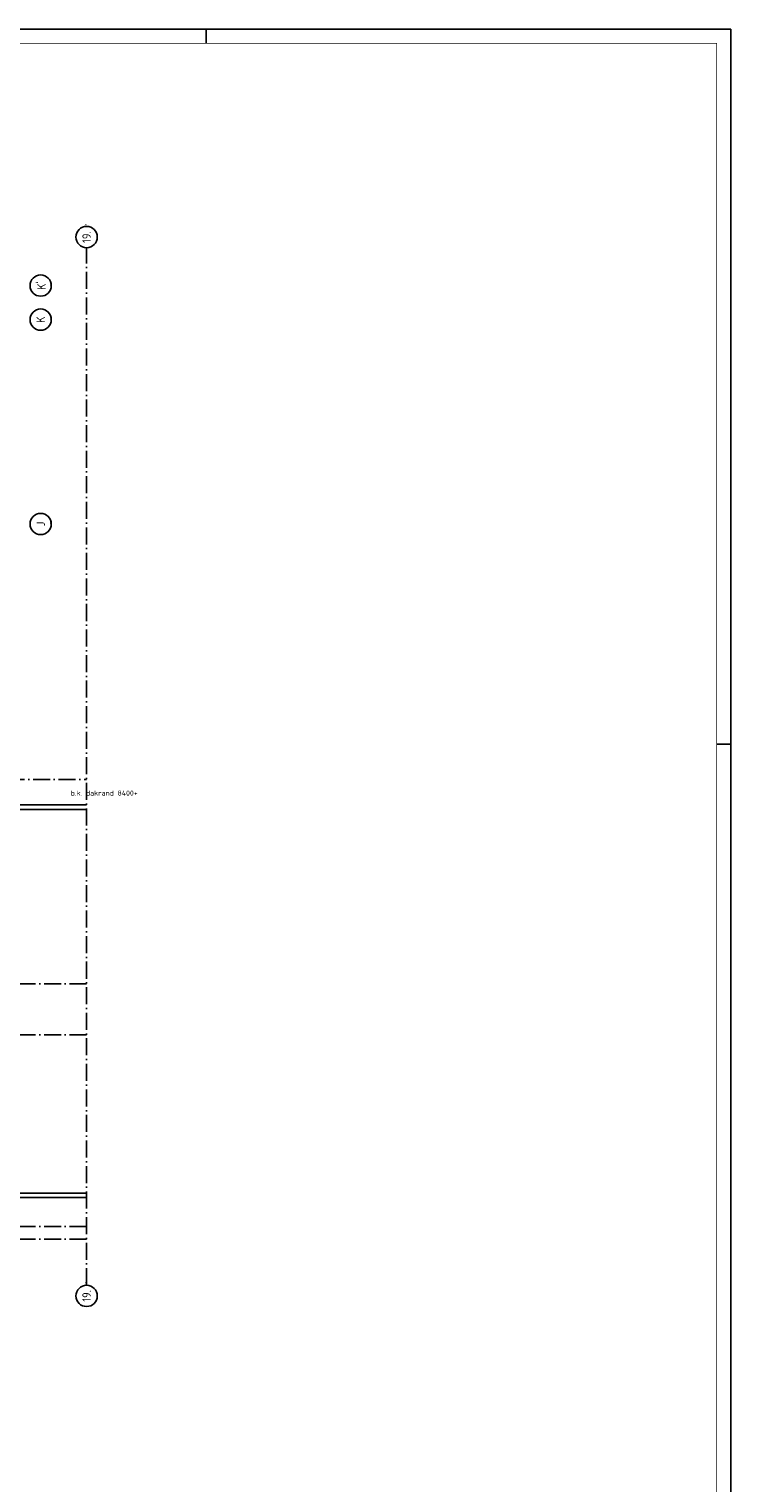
# Model space of a CAD drawing. Header units: millimetres. Extents: x -6587 to 112885, y 244 to 84344.
# Tile 57 of 57: x 87571 to 112313, y 33122 to 84344. Entities that reach past the tile are written whole.
import ezdxf
from ezdxf.enums import TextEntityAlignment as Align

# ---------------------------------------------------------------- set-up
doc = ezdxf.new("R2010")
doc.units = ezdxf.units.MM
doc.header["$LTSCALE"] = 100
doc.linetypes.add('DASHDOT', pattern=[9, 6, -1.5, 0, -1.5])
doc.layers.get('0').update_dxf_attribs({"color": 9, "linetype": 'CONTINUOUS'})
for name, color, linetype in [('AL$7----_STRAMIEN', 1, 'DASHDOT'), ('AL31----_BUITENKOZ', 7, 'CONTINUOUS'), ('ALN-----_BLOCKNAAM', 2, 'CONTINUOUS'), ('BL$4----', 7, 'CONTINUOUS'), ('LIJN025', 10, 'CONTINUOUS'), ('LIJN050', 90, 'CONTINUOUS'), ('TEKST25', 10, 'CONTINUOUS'), ('TEKST35', 50, 'CONTINUOUS'), ('TEKST50', 90, 'CONTINUOUS')]:
    doc.layers.add(name, color=color, linetype=linetype)
doc.styles.add('ISO', font='ISO.SHX')
doc.styles.add('ROMAND', font='romand')
doc.styles.get("Standard").update_dxf_attribs({"font": 'iso.shx'})

# ---------------------------------------------------------------- blocks, each defined once
blk = doc.blocks.new('A0-G')
at = {"layer": 'LIJN025'}
for p, q in [((1004, 836), (1004, 841)), ((1184, 589), (1189, 589))]:
    blk.add_line(p, q, dxfattribs=at)
blk.add_lwpolyline([(1189, 841), (1189, 0), (0, 0), (0, 841)], close=True, dxfattribs=at)
at = {"layer": 'LIJN050', "const_width": 0.2}
blk.add_lwpolyline([(1184, 836), (25, 836), (25, 5), (1184, 5)], close=True, dxfattribs=at)
at = {"layer": 'TEKST25', "style": 'ROMAND', "width": 2.899115}
blk.add_attdef('STATUS', text='', height=2.5, dxfattribs=at).set_placement((1143, 71.5), (1182, 71.5), align=Align.FIT)
at = {"layer": 'TEKST25', "style": 'ISO'}
for tag, p in [('E', (1144.25, 66)), ('NAAM-E', (1155.75, 66)), ('DATUM-E', (1174, 66)), ('D', (1144.25, 61)), ('NAAM-D', (1155.75, 61)), ('DATUM-D', (1174, 61)), ('C', (1144.25, 56)), ('NAAM-C', (1155.75, 56)), ('DATUM-C', (1174, 56)), ('B', (1144.25, 51)), ('NAAM-B', (1155.75, 51)), ('DATUM-B', (1174, 51)), ('A', (1144.25, 46)), ('NAAM-A', (1155.75, 46)), ('DATUM-A', (1174, 46))]:
    blk.add_attdef(tag, text='', height=2.5, dxfattribs=at).set_placement(p, align=Align.CENTER)
for tag, p in [('DATUM', (1021.75, 36.25)), ('SCHAAL', (1057, 36.25)), ('GETEKEND', (1087.25, 36.25)), ('GECONTOL.', (1122, 36.25)), ('FORMAAT', (1152.25, 28.25))]:
    blk.add_attdef(tag, p, '', height=2.5, dxfattribs=at)
at = {"layer": 'TEKST35', "style": 'ISO'}
for tag, p in [('PROJECT', (1023.5, 72.5)), ('PLAATS', (1023.5, 63.5)), ('INSTALLATIE-REGEL1', (1023.5, 52.5)), ('INSTALLATIE-REGEL2', (1023.5, 43.5))]:
    blk.add_attdef(tag, p, '', height=4, dxfattribs=at)
blk.add_attdef('PROJ.NR.', text='', height=4, dxfattribs=at).set_placement((1170, 23), align=Align.CENTER)
at = {"layer": 'TEKST50', "style": 'ISO'}
blk.add_attdef('FILE-NAAM', text='', height=5, dxfattribs=at).set_placement((1162.5, 7.5), align=Align.CENTER)
blk = doc.blocks.new('1011')
at = {"layer": 'AL$7----_STRAMIEN', "color": 7, "linetype": 'Continuous'}
blk.add_circle((-750, 0), 750, dxfattribs=at)
at = {"layer": 'AL$7----_STRAMIEN', "color": 3, "linetype": 'Continuous'}
blk.add_attdef('STR-NAAM', text='', height=600, rotation=360, dxfattribs=at).set_placement((-750, 0), align=Align.MIDDLE)
at = {"layer": 'ALN-----_BLOCKNAAM', "linetype": 'Continuous'}
blk.add_text('1011', height=100, dxfattribs=at).set_placement((0, 0))
blk = doc.blocks.new('1010')
at = {"layer": 'AL$7----_STRAMIEN', "color": 7, "linetype": 'Continuous'}
blk.add_circle((0, 750), 750, dxfattribs=at)
at = {"layer": 'AL$7----_STRAMIEN', "color": 3, "linetype": 'Continuous'}
blk.add_attdef('STR-NAAM', text='', height=600, rotation=360, dxfattribs=at).set_placement((0, 750), align=Align.MIDDLE)
at = {"layer": 'ALN-----_BLOCKNAAM', "linetype": 'Continuous'}
blk.add_text('1010', height=100, dxfattribs=at).set_placement((0, 0))
blk = doc.blocks.new('A$Cb38f1ce1')
at = {"layer": 'AL$7----_STRAMIEN', "color": 1}
for p, q in [((86348, 44180), (45679, 44180)), ((86348, 42380), (750, 42380))]:
    blk.add_line(p, q, dxfattribs=at)
for points in [[(86348, 33559), (86348, 70113)], [(750, 51380), (86348, 51380)], [(86348, 35630), (1577, 35630)], [(86348, 35180), (750, 35180)]]:
    blk.add_lwpolyline(points, dxfattribs=at)
at = {"layer": 'AL31----_BUITENKOZ', "color": 8}
for p, q in [((81267, 50480), (86348, 50480)), ((86348, 50326), (81267, 50326)), ((86348, 36800), (81267, 36800)), ((81267, 36646), (86348, 36646))]:
    blk.add_line(p, q, dxfattribs=at)
at = {"layer": 'AL$7----_STRAMIEN', "xscale": 0.5, "yscale": 0.5, "zscale": 0.5, "rotation": 90}
for name, p, values in [('1011', (86348, 70863), {'STR-NAAM': '19.'}), ('1010', (85105, 68780), {'STR-NAAM': "K'"}), ('1010', (85105, 67580), {'STR-NAAM': 'K'}), ('1010', (85105, 60380), {'STR-NAAM': 'J'}), ('1011', (86348, 33559), {'STR-NAAM': '19.'})]:
    blk.add_blockref(name, p, dxfattribs=at).add_auto_attribs(values)
at = {"layer": 'BL$4----', "color": 8}
blk.add_text('b.k. dakrand 8400+', height=180, dxfattribs=at).set_placement((85789, 50810))

msp = doc.modelspace()

# ---------------------------------------------------------------- block references
at = {"xscale": 100, "yscale": 100, "zscale": 100}
msp.add_blockref('A0-G', (-6587, 244), dxfattribs=at)
at = {"layer": 'LIJN025'}
msp.add_blockref('A$Cb38f1ce1', (3251, 6527), dxfattribs=at)

doc.saveas('drawing.dxf')
